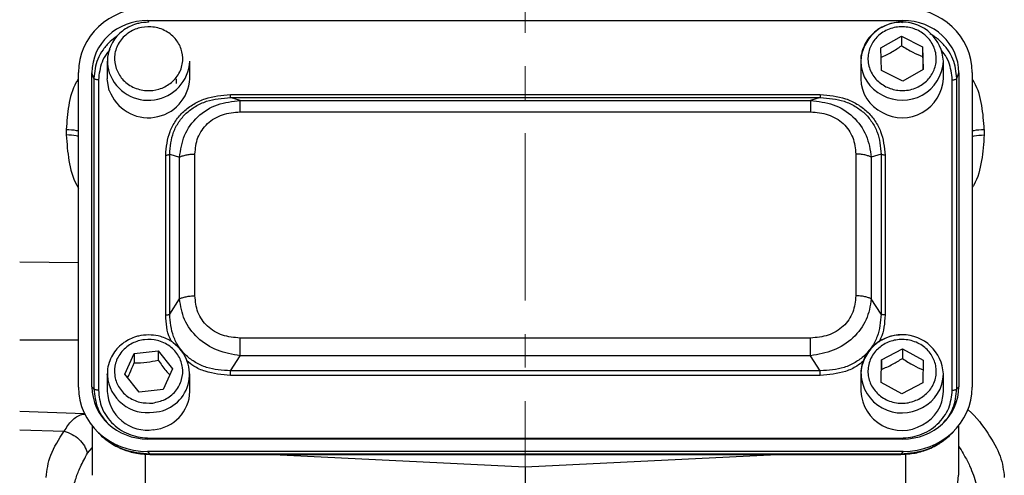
# Model space of a CAD drawing. Header units: inches. Extents: x 0.6 to 16.3, y 0.2 to 11.5.
# Tile 4 of 12: x 3.5 to 6.4, y 6 to 7.4. Entities that reach past the tile are written whole.
import ezdxf

# ---------------------------------------------------------------- set-up
doc = ezdxf.new("R2010")
doc.units = ezdxf.units.IN
doc.header["$MEASUREMENT"] = 0
doc.linetypes.add('CENTERX2', pattern=[0.8, 0.5, -0.1, 0.1, -0.1])

msp = doc.modelspace()

# ---------------------------------------------------------------- linework, layer by layer
at = {"color": 7, "linetype": 'CENTERX2', "lineweight": 18}
msp.add_line((5.0105, 4.1439), (5.0105, 10.7132), dxfattribs=at)
at = {"color": 7, "linetype": 'Continuous', "lineweight": 25}
for p, q in [((3.8838, 7.3805), (6.1378, 7.3805)), ((6.0725, 7.2984), (6.134, 7.3335)), ((6.134, 7.3335), (6.1972, 7.3014)), ((6.134, 7.3335), (6.134, 7.3048)), ((6.0744, 7.2312), (6.0725, 7.2984)), ((6.1972, 7.3014), (6.1991, 7.2342)), ((6.1972, 7.3014), (6.1972, 7.2727)), ((3.7625, 7.2587), (3.7625, 7.2066)), ((4.0091, 7.2066), (4.0091, 7.2587)), ((6.0125, 7.2587), (6.0125, 7.2066)), ((6.1991, 7.2342), (6.1376, 7.1991)), ((6.2591, 7.2066), (6.2591, 7.2587)), ((3.6765, 6.2858), (3.6765, 7.2253)), ((3.7164, 6.2869), (3.7164, 7.2242)), ((3.7221, 7.2072), (3.7164, 7.2242)), ((3.7221, 7.2072), (3.7221, 6.2806)), ((3.9691, 7.1925), (3.9691, 7.2066)), ((6.1376, 7.1991), (6.0744, 7.2312)), ((6.2995, 7.2072), (6.3052, 7.2242)), ((6.2995, 6.2806), (6.2995, 7.2072)), ((6.3052, 7.2242), (6.3052, 6.2869)), ((6.3451, 7.2253), (6.3451, 6.2858)), ((3.7359, 7.2031), (3.7359, 6.2765)), ((6.2857, 6.2765), (6.2857, 7.2031)), ((4.1301, 7.159), (5.8915, 7.159)), ((4.1592, 7.1411), (4.1301, 7.1502)), ((4.1301, 7.1502), (5.8915, 7.1502)), ((5.8915, 7.1502), (5.8624, 7.1411)), ((4.1592, 7.1411), (5.8624, 7.1411)), ((4.1592, 7.1076), (5.8624, 7.1076)), ((3.6399, 7.0549), (3.6399, 7.0386)), ((6.381, 7.0549), (6.381, 7.0386)), ((3.9367, 6.5011), (3.9367, 6.9785)), ((3.9488, 6.5036), (3.9488, 6.981)), ((3.9488, 6.981), (3.9779, 6.9719)), ((3.9779, 6.5488), (3.9779, 6.9719)), ((4.0241, 6.5583), (4.0241, 6.9814)), ((5.9975, 6.9814), (5.9975, 6.5583)), ((6.0728, 6.981), (6.0437, 6.9719)), ((6.0437, 6.9719), (6.0437, 6.5488)), ((6.0728, 6.981), (6.0728, 6.5036)), ((6.0849, 6.9785), (6.0849, 6.5011)), ((3.9488, 6.5036), (3.9779, 6.5488)), ((6.0728, 6.5036), (6.0437, 6.5488)), ((5.8624, 6.4322), (4.1592, 6.4322)), ((3.8143, 6.3247), (3.8427, 6.3865)), ((3.8427, 6.3865), (3.9141, 6.3945)), ((3.8427, 6.3865), (3.8427, 6.3579)), ((3.9141, 6.3945), (3.9573, 6.3407)), ((3.9141, 6.3945), (3.9141, 6.3658)), ((6.0738, 6.3669), (6.1365, 6.3999)), ((6.1365, 6.3999), (6.1985, 6.3658)), ((6.1365, 6.3999), (6.1365, 6.3713)), ((4.1301, 6.3344), (4.1592, 6.3795)), ((5.8624, 6.3795), (4.1592, 6.3795)), ((5.8915, 6.3344), (5.8624, 6.3795)), ((6.0731, 6.2997), (6.0738, 6.3669)), ((6.0738, 6.3669), (6.0738, 6.3382)), ((6.1985, 6.3658), (6.1978, 6.2985)), ((3.7625, 6.3251), (3.7625, 6.273)), ((3.7626, 6.3202), (3.7625, 6.3251)), ((3.8575, 6.2709), (3.8143, 6.3247)), ((3.9573, 6.3407), (3.9289, 6.2789)), ((4.0091, 6.273), (4.0091, 6.3251)), ((5.8915, 6.3344), (4.1301, 6.3344)), ((6.0125, 6.3251), (6.0125, 6.273)), ((6.2591, 6.273), (6.2591, 6.3251)), ((5.8915, 6.3205), (4.1301, 6.3205)), ((6.1351, 6.2655), (6.0731, 6.2997)), ((6.1978, 6.2985), (6.1351, 6.2655)), ((3.7221, 6.2806), (3.7164, 6.2869)), ((3.9289, 6.2789), (3.8575, 6.2709)), ((6.2995, 6.2806), (6.3052, 6.2869)), ((3.5008, 6.2137), (3.6942, 6.207)), ((3.5008, 6.1586), (3.6335, 6.1539)), ((3.7171, 6.1703), (3.7171, 6.0224)), ((3.7253, 6.1607), (3.7329, 6.1523)), ((6.2887, 6.1523), (6.2963, 6.1607)), ((6.3038, 6.1694), (6.3038, 6.0224)), ((6.1378, 6.1306), (3.8838, 6.1306)), ((3.8895, 6.1331), (6.132, 6.1331)), ((3.8826, 6.0933), (3.8895, 6.0857)), ((6.139, 6.0933), (3.8826, 6.0933)), ((6.139, 6.0933), (6.132, 6.0857)), ((6.132, 6.0857), (3.8895, 6.0857)), ((3.8895, 6.0847), (6.132, 6.0847)), ((4.2586, 6.0847), (5.0105, 6.048)), ((5.0105, 6.048), (5.7624, 6.0847)), ((5.0105, 6.048), (5.0105, 5.8815))]:
    msp.add_line(p, q, dxfattribs=at)
at = {"color": 8, "linetype": 'Continuous', "lineweight": 25}
for p, q in [((3.8838, 7.3805), (3.8856, 7.3752)), ((6.1355, 7.3738), (6.1378, 7.3805)), ((3.5008, 6.6599), (3.6765, 6.6581)), ((3.5008, 6.4264), (3.6765, 6.4264)), ((3.7033, 6.0882), (3.7171, 6.1047)), ((3.8751, 6.0863), (3.8751, 5.9959)), ((3.8895, 6.0857), (3.8895, 6.0855)), ((6.132, 6.0855), (6.132, 6.0857)), ((6.1459, 6.0862), (6.1459, 5.9959))]:
    msp.add_line(p, q, dxfattribs=at)
at = {"color": 7, "linetype": 'Continuous', "lineweight": 25, "flags": 128}
msp.add_lwpolyline([(3.7683, 7.1717), (3.7627, 7.2001), (3.7625, 7.2066)], dxfattribs=at)
at = {"color": 7, "linetype": 'Continuous', "lineweight": 25}
for centre, radius, start, end in [((6.1358, 7.2522), 0.1235, 2.976, 177.024), ((3.8705, 7.2587), 0.108, 158.5463, 198.8496), ((3.8851, 7.2663), 0.1243, 199.9957, 356.488), ((3.8851, 7.2142), 0.1243, 199.9957, 356.488), ((6.1261, 7.2079), 0.1137, 180.6471, 244.3351), ((6.1363, 7.2131), 0.123, 241.0893, 356.9767), ((6.1358, 6.3187), 0.1235, 2.9769, 177.0231), ((3.8943, 6.3243), 0.1137, 273.1145, 55.2222), ((3.8821, 6.277), 0.1197, 181.9006, 278.807), ((3.891, 6.2764), 0.1182, 274.569, 358.3246), ((6.1351, 6.279), 0.1227, 182.822, 299.9833), ((6.1452, 6.2745), 0.1139, 296.7029, 359.2461), ((6.1495, 6.0246), 0.1543, 296.448, 359.1655)]:
    msp.add_arc(centre, radius, start, end, dxfattribs=at)
at = {"color": 8, "linetype": 'Continuous', "lineweight": 25}
for centre, radius, start, end in [((6.1261, 7.2599), 0.1137, 180.6471, 244.3351), ((6.1363, 7.2651), 0.123, 241.0893, 356.9767), ((6.1351, 6.3311), 0.1227, 182.822, 299.9833), ((6.1452, 6.3266), 0.1139, 296.7029, 359.2461), ((3.8822, 6.3293), 0.12, 184.3577, 278.7344)]:
    msp.add_arc(centre, radius, start, end, dxfattribs=at)
at = {"color": 7, "linetype": 'Continuous', "lineweight": 25}
for centre, major_axis, start_param, end_param in [((3.889, 7.2193), (0.2087, -0.0437), 1.792973, 3.333612), ((6.1326, 7.2193), (0.2087, 0.0437), 6.091166, 7.631805), ((3.889, 7.2193), (0.1694, -0.0355), 1.792973, 3.333612), ((6.1326, 7.2193), (0.1694, 0.0355), 6.091166, 7.631805), ((3.889, 6.2918), (0.2087, 0.0437), 2.949574, 4.490212), ((3.889, 6.2918), (0.1694, 0.0355), 2.949574, 4.490212), ((6.1326, 6.2918), (0.1694, -0.0355), 4.934566, 6.475204), ((6.1326, 6.2918), (0.2087, -0.0437), 4.934566, 6.475204)]:
    msp.add_ellipse(centre, major_axis=major_axis, ratio=0.927683, start_param=start_param, end_param=end_param, dxfattribs=at)
for points, knots in [([(3.8858, 7.3752), (3.8756, 7.3746), (3.8613, 7.3736), (3.8412, 7.3677), (3.8248, 7.3606), (3.8069, 7.3491), (3.7906, 7.3338), (3.7778, 7.3168), (3.7728, 7.3043), (3.7706, 7.2989)], [0, 0, 0, 0, 0.204305, 0.286278, 0.422479, 0.564616, 0.718097, 0.880151, 1, 1, 1, 1]), ([(3.7886, 7.2374), (3.786, 7.2492), (3.782, 7.2674), (3.7869, 7.2921), (3.7945, 7.3104), (3.8061, 7.3268), (3.825, 7.3445), (3.8541, 7.3592), (3.8871, 7.3629), (3.9134, 7.3586), (3.933, 7.3515), (3.9506, 7.3407), (3.9695, 7.3231), (3.9853, 7.2959), (3.9893, 7.2651), (3.9847, 7.2405), (3.977, 7.2222), (3.9655, 7.2058), (3.9466, 7.1881), (3.9175, 7.1734), (3.8845, 7.1697), (3.8582, 7.174), (3.8386, 7.1811), (3.8211, 7.1919), (3.8018, 7.2094), (3.7938, 7.2264), (3.7886, 7.2374)], [0, 0, 0, 0, 0.0598642, 0.0920902, 0.125, 0.1579098, 0.1901358, 0.25, 0.3098642, 0.3420902, 0.375, 0.4079098, 0.4401358, 0.5, 0.5598642, 0.5920902, 0.625, 0.6579098, 0.6901358, 0.75, 0.8098642, 0.8420902, 0.875, 0.9079098, 0.9401358, 1, 1, 1, 1]), ([(6.1358, 7.3752), (6.1256, 7.3746), (6.1113, 7.3736), (6.0912, 7.3677), (6.0748, 7.3606), (6.0569, 7.3491), (6.0405, 7.3338), (6.0266, 7.3147), (6.0171, 7.2922), (6.0124, 7.2754), (6.0128, 7.2665), (6.0128, 7.2661)], [0, 0, 0, 0, 0.1651399, 0.2313994, 0.341491, 0.4563809, 0.5804396, 0.7114282, 0.8490711, 0.9937582, 1, 1, 1, 1]), ([(6.0871, 7.1826), (6.0765, 7.1895), (6.0601, 7.2), (6.0453, 7.221), (6.0373, 7.2391), (6.0334, 7.2584), (6.034, 7.2834), (6.044, 7.3129), (6.0651, 7.3368), (6.0872, 7.3508), (6.1067, 7.3583), (6.1273, 7.3619), (6.1541, 7.3614), (6.1857, 7.352), (6.2113, 7.3323), (6.2263, 7.3116), (6.2343, 7.2935), (6.2382, 7.2742), (6.2376, 7.2492), (6.2276, 7.2197), (6.2065, 7.1958), (6.1844, 7.1818), (6.1649, 7.1743), (6.1443, 7.1708), (6.1173, 7.171), (6.099, 7.178), (6.0871, 7.1826)], [0, 0, 0, 0, 0.059864, 0.09209, 0.125, 0.15791, 0.190136, 0.25, 0.309864, 0.34209, 0.375, 0.40791, 0.440136, 0.5, 0.559864, 0.59209, 0.625, 0.65791, 0.690136, 0.75, 0.809864, 0.84209, 0.875, 0.90791, 0.940136, 1, 1, 1, 1]), ([(6.0725, 7.2697), (6.0835, 7.275), (6.104, 7.2847), (6.1245, 7.2984), (6.134, 7.3048)], [0, 0, 0, 0, 0.534747, 1, 1, 1, 1]), ([(6.134, 7.3048), (6.1453, 7.298), (6.1664, 7.2854), (6.1874, 7.2767), (6.1972, 7.2727)], [0, 0, 0, 0, 0.534747, 1, 1, 1, 1]), ([(6.1972, 7.2727), (6.1975, 7.2594), (6.1979, 7.2456), (6.1982, 7.2341), (6.1982, 7.2337)], [0, 0, 0, 0, 0.97038, 1, 1, 1, 1]), ([(3.9367, 6.9785), (3.939, 7.0025), (3.9424, 7.0385), (3.9658, 7.0815), (3.9897, 7.1096), (4.0198, 7.1319), (4.0658, 7.1537), (4.1044, 7.1569), (4.1301, 7.159)], [0, 0, 0, 0, 0.2500721, 0.3752794, 0.5, 0.6247206, 0.7499279, 1, 1, 1, 1]), ([(3.9488, 6.981), (3.9507, 7.0035), (3.9534, 7.0374), (3.9751, 7.0779), (3.9974, 7.1042), (4.0256, 7.1251), (4.0692, 7.1455), (4.1058, 7.1483), (4.1301, 7.1502)], [0, 0, 0, 0, 0.251011, 0.37739, 0.5, 0.622613, 0.748989, 1, 1, 1, 1]), ([(5.8915, 7.159), (5.9172, 7.1569), (5.9558, 7.1537), (6.0018, 7.1319), (6.0319, 7.1096), (6.0558, 7.0815), (6.0792, 7.0385), (6.0826, 7.0025), (6.0849, 6.9785)], [0, 0, 0, 0, 0.2500721, 0.3752794, 0.5, 0.6247206, 0.7499279, 1, 1, 1, 1]), ([(5.8915, 7.1502), (5.9158, 7.1483), (5.9524, 7.1455), (5.996, 7.1251), (6.0242, 7.1042), (6.0465, 7.0779), (6.0682, 7.0374), (6.0709, 7.0035), (6.0728, 6.981)], [0, 0, 0, 0, 0.251011, 0.37739, 0.5, 0.622613, 0.748989, 1, 1, 1, 1]), ([(3.9779, 6.9719), (3.9813, 6.9942), (3.9882, 7.0391), (4.0295, 7.0957), (4.0894, 7.1336), (4.1361, 7.1386), (4.1592, 7.1411)], [0, 0, 0, 0, 0.247517, 0.5, 0.752483, 1, 1, 1, 1]), ([(5.8624, 7.1411), (5.8855, 7.1386), (5.9322, 7.1336), (5.9921, 7.0957), (6.0334, 7.0391), (6.0403, 6.9942), (6.0437, 6.9719)], [0, 0, 0, 0, 0.247517, 0.5, 0.752483, 1, 1, 1, 1]), ([(4.0241, 6.9814), (4.0257, 6.9982), (4.0281, 7.0234), (4.0444, 7.0535), (4.0611, 7.073), (4.082, 7.0886), (4.1142, 7.1038), (4.1412, 7.1061), (4.1592, 7.1076)], [0, 0, 0, 0, 0.250062, 0.37621, 0.5, 0.623853, 0.749938, 1, 1, 1, 1]), ([(5.8624, 7.1076), (5.8804, 7.1061), (5.9074, 7.1038), (5.9395, 7.0886), (5.9605, 7.073), (5.9772, 7.0535), (5.9935, 7.0234), (5.9959, 6.9982), (5.9975, 6.9814)], [0, 0, 0, 0, 0.250062, 0.37621, 0.5, 0.623853, 0.749938, 1, 1, 1, 1]), ([(4.1592, 6.4322), (4.1412, 6.4337), (4.1142, 6.436), (4.082, 6.4512), (4.0611, 6.4668), (4.0444, 6.4863), (4.0281, 6.5163), (4.0257, 6.5416), (4.0241, 6.5583)], [0, 0, 0, 0, 0.250062, 0.37621, 0.5, 0.623853, 0.749938, 1, 1, 1, 1]), ([(5.9975, 6.5583), (5.9959, 6.5416), (5.9935, 6.5163), (5.9772, 6.4863), (5.9605, 6.4668), (5.9395, 6.4512), (5.9074, 6.436), (5.8804, 6.4337), (5.8624, 6.4322)], [0, 0, 0, 0, 0.250062, 0.37621, 0.5, 0.623853, 0.749938, 1, 1, 1, 1]), ([(4.1592, 6.3795), (4.1361, 6.3834), (4.0894, 6.3912), (4.0295, 6.4304), (3.9882, 6.4857), (3.9813, 6.5279), (3.9779, 6.5488)], [0, 0, 0, 0, 0.247517, 0.5, 0.752483, 1, 1, 1, 1]), ([(6.0437, 6.5488), (6.0403, 6.5279), (6.0334, 6.4857), (5.9921, 6.4304), (5.9322, 6.3912), (5.8855, 6.3834), (5.8624, 6.3795)], [0, 0, 0, 0, 0.247517, 0.5, 0.752483, 1, 1, 1, 1]), ([(4.1301, 6.3344), (4.1058, 6.3359), (4.0692, 6.3382), (4.0256, 6.3583), (3.9974, 6.379), (3.9751, 6.4054), (3.9534, 6.4462), (3.9507, 6.4807), (3.9488, 6.5036)], [0, 0, 0, 0, 0.251011, 0.3773902, 0.5, 0.6226133, 0.748989, 1, 1, 1, 1]), ([(6.0728, 6.5036), (6.0709, 6.4807), (6.0682, 6.4462), (6.0465, 6.4054), (6.0242, 6.379), (5.996, 6.3583), (5.9524, 6.3382), (5.9158, 6.3359), (5.8915, 6.3344)], [0, 0, 0, 0, 0.251011, 0.37739, 0.5, 0.622613, 0.748989, 1, 1, 1, 1]), ([(3.8858, 6.4416), (3.8756, 6.441), (3.8613, 6.4401), (3.8412, 6.4341), (3.8248, 6.427), (3.8069, 6.4155), (3.7905, 6.4002), (3.7766, 6.3811), (3.7669, 6.3586), (3.762, 6.3376), (3.763, 6.3246), (3.7634, 6.3201)], [0, 0, 0, 0, 0.1542219, 0.2161007, 0.3189137, 0.4262078, 0.5420645, 0.6643929, 0.7929357, 0.928057, 1, 1, 1, 1]), ([(3.9582, 6.4187), (3.9549, 6.4212), (3.9464, 6.4274), (3.9314, 6.4337), (3.9107, 6.4401), (3.8954, 6.4411), (3.8858, 6.4416)], [0, 0, 0, 0, 0.164338, 0.41058, 0.630867, 1, 1, 1, 1]), ([(6.1358, 6.4416), (6.1256, 6.441), (6.1113, 6.4401), (6.0912, 6.4341), (6.0748, 6.427), (6.0569, 6.4155), (6.0405, 6.4002), (6.0266, 6.3811), (6.0169, 6.3586), (6.012, 6.3378), (6.013, 6.325), (6.0134, 6.3206)], [0, 0, 0, 0, 0.154675, 0.216736, 0.319851, 0.427461, 0.543659, 0.666347, 0.795267, 0.930786, 1, 1, 1, 1]), ([(3.8979, 6.2382), (3.885, 6.238), (3.8652, 6.2378), (3.8401, 6.2469), (3.8223, 6.2573), (3.8072, 6.271), (3.7921, 6.2916), (3.7821, 6.3211), (3.7844, 6.352), (3.7938, 6.3754), (3.805, 6.392), (3.8197, 6.4061), (3.8418, 6.4201), (3.8734, 6.4296), (3.9065, 6.4274), (3.9315, 6.4186), (3.9493, 6.4081), (3.9644, 6.3944), (3.9794, 6.3738), (3.9895, 6.3443), (3.9872, 6.3134), (3.9778, 6.29), (3.9665, 6.2734), (3.9519, 6.2594), (3.9298, 6.245), (3.9105, 6.2409), (3.8979, 6.2382)], [0, 0, 0, 0, 0.059864, 0.09209, 0.125, 0.15791, 0.190136, 0.25, 0.309864, 0.34209, 0.375, 0.40791, 0.440136, 0.5, 0.559864, 0.59209, 0.625, 0.65791, 0.690136, 0.75, 0.809864, 0.84209, 0.875, 0.90791, 0.940136, 1, 1, 1, 1]), ([(6.1859, 6.2498), (6.1741, 6.245), (6.1559, 6.2377), (6.1289, 6.2371), (6.1082, 6.2403), (6.0887, 6.2475), (6.0663, 6.2612), (6.0448, 6.2848), (6.0343, 6.3141), (6.0333, 6.3391), (6.0368, 6.3585), (6.0445, 6.3767), (6.0592, 6.3976), (6.0845, 6.4177), (6.1159, 6.4275), (6.1426, 6.4284), (6.1634, 6.4251), (6.1829, 6.4179), (6.2053, 6.4043), (6.2268, 6.3806), (6.2373, 6.3513), (6.2383, 6.3263), (6.2348, 6.307), (6.227, 6.2888), (6.2126, 6.2675), (6.1964, 6.2568), (6.1859, 6.2498)], [0, 0, 0, 0, 0.059864, 0.09209, 0.125, 0.15791, 0.190136, 0.25, 0.309864, 0.34209, 0.375, 0.40791, 0.440136, 0.5, 0.559864, 0.59209, 0.625, 0.65791, 0.690136, 0.75, 0.809864, 0.84209, 0.875, 0.90791, 0.940136, 1, 1, 1, 1]), ([(3.823, 6.3139), (3.8252, 6.3182), (3.8317, 6.3314), (3.8383, 6.3472), (3.8427, 6.3579)], [0, 0, 0, 0, 0.329254, 1, 1, 1, 1]), ([(3.8427, 6.3579), (3.8554, 6.3582), (3.8793, 6.359), (3.9031, 6.3637), (3.9141, 6.3658)], [0, 0, 0, 0, 0.534747, 1, 1, 1, 1]), ([(3.9141, 6.3658), (3.9219, 6.3551), (3.9334, 6.339), (3.9449, 6.3262), (3.9487, 6.3219)], [0, 0, 0, 0, 0.668443, 1, 1, 1, 1]), ([(6.0738, 6.3382), (6.085, 6.3431), (6.106, 6.3522), (6.1268, 6.3652), (6.1365, 6.3713)], [0, 0, 0, 0, 0.534747, 1, 1, 1, 1]), ([(6.1365, 6.3713), (6.1476, 6.3641), (6.1683, 6.3507), (6.1889, 6.3414), (6.1985, 6.3371)], [0, 0, 0, 0, 0.534747, 1, 1, 1, 1]), ([(6.0734, 6.2995), (6.0734, 6.3013), (6.0736, 6.3129), (6.0737, 6.3267), (6.0738, 6.3382)], [0, 0, 0, 0, 0.157195, 1, 1, 1, 1]), ([(3.7359, 6.2765), (3.7379, 6.2583), (3.741, 6.2304), (3.7601, 6.197), (3.7798, 6.1741), (3.8044, 6.1557), (3.8402, 6.1378), (3.8701, 6.135), (3.8895, 6.1331)], [0, 0, 0, 0, 0.2408535, 0.3692785, 0.5, 0.6307215, 0.7591465, 1, 1, 1, 1]), ([(6.132, 6.1331), (6.1515, 6.135), (6.1814, 6.1378), (6.2172, 6.1557), (6.2418, 6.1741), (6.2615, 6.197), (6.2806, 6.2304), (6.2837, 6.2583), (6.2857, 6.2765)], [0, 0, 0, 0, 0.2408535, 0.3692785, 0.5, 0.6307215, 0.7591465, 1, 1, 1, 1]), ([(3.5799, 6.0162), (3.5824, 6.0379), (3.5874, 6.0816), (3.6181, 6.1298), (3.6335, 6.1539)], [0, 0, 0, 0, 0.499248, 1, 1, 1, 1]), ([(3.6335, 6.1539), (3.6415, 6.1513), (3.6576, 6.1459), (3.6787, 6.1301), (3.6954, 6.1104), (3.7007, 6.0956), (3.7033, 6.0882)], [0, 0, 0, 0, 0.25, 0.5, 0.749999, 1, 1, 1, 1]), ([(3.7329, 6.1524), (3.7431, 6.1424), (3.7637, 6.1225), (3.8021, 6.1016), (3.8445, 6.0874), (3.8744, 6.0857), (3.8895, 6.0849)], [0, 0, 0, 0, 0.246237, 0.492955, 0.742832, 1, 1, 1, 1]), ([(3.8895, 6.0857), (3.8635, 6.088), (3.8233, 6.0916), (3.7759, 6.1158), (3.7502, 6.1334), (3.7393, 6.1463), (3.7371, 6.149)], [0, 0, 0, 0, 0.45003, 0.694785, 0.93593, 1, 1, 1, 1]), ([(6.132, 6.0849), (6.1462, 6.0856), (6.1751, 6.0872), (6.2172, 6.1004), (6.2568, 6.1215), (6.2781, 6.1421), (6.2889, 6.1525)], [0, 0, 0, 0, 0.240515, 0.489269, 0.743239, 1, 1, 1, 1]), ([(6.2846, 6.1491), (6.2823, 6.1464), (6.2714, 6.1334), (6.2457, 6.1158), (6.1983, 6.0916), (6.1581, 6.088), (6.132, 6.0857)], [0, 0, 0, 0, 0.064824, 0.305782, 0.550333, 1, 1, 1, 1]), ([(3.6571, 5.9449), (3.6577, 5.9557), (3.6588, 5.978), (3.6679, 6.0125), (3.6819, 6.0496), (3.6958, 6.0746), (3.7033, 6.0882)], [0, 0, 0, 0, 0.24009, 0.498615, 0.727226, 1, 1, 1, 1])]:
    msp.add_open_spline(points, degree=3, knots=knots, dxfattribs=at)
at = {"color": 8, "linetype": 'Continuous', "lineweight": 25}
for points, knots in [([(3.7903, 7.3322), (3.7837, 7.3275), (3.768, 7.3165), (3.7489, 7.2935), (3.7278, 7.2573), (3.7244, 7.2269), (3.7221, 7.2072)], [0, 0, 0, 0, 0.15957, 0.375807, 0.595418, 1, 1, 1, 1]), ([(6.2995, 7.2072), (6.2972, 7.2269), (6.2937, 7.2572), (6.2729, 7.2937), (6.2512, 7.3179), (6.233, 7.3334), (6.2215, 7.3388), (6.2201, 7.3395)], [0, 0, 0, 0, 0.371876, 0.57374, 0.77249, 0.971247, 1, 1, 1, 1]), ([(3.7708, 7.2934), (3.7673, 7.2897), (3.7572, 7.2786), (3.7413, 7.2489), (3.7381, 7.2212), (3.7359, 7.2031)], [0, 0, 0, 0, 0.151052, 0.446293, 1, 1, 1, 1]), ([(6.2857, 7.2031), (6.2835, 7.2211), (6.2802, 7.2489), (6.2648, 7.2781), (6.255, 7.2887), (6.252, 7.292)], [0, 0, 0, 0, 0.564142, 0.864946, 1, 1, 1, 1]), ([(3.6765, 7.2065), (3.6742, 7.203), (3.6584, 7.1786), (3.6448, 7.1262), (3.6416, 7.0786), (3.6399, 7.0549)], [0, 0, 0, 0, 0.0784815, 0.5396743, 1, 1, 1, 1]), ([(6.381, 7.0549), (6.3794, 7.0787), (6.3761, 7.1263), (6.3626, 7.1784), (6.3471, 7.2024), (6.3451, 7.2055)], [0, 0, 0, 0, 0.46484, 0.930102, 1, 1, 1, 1]), ([(3.6399, 7.0549), (3.6505, 7.0546), (3.6639, 7.0541), (3.6742, 7.0512), (3.6765, 7.0506)], [0, 0, 0, 0, 0.786207, 1, 1, 1, 1]), ([(3.6399, 7.0386), (3.6418, 7.0129), (3.6455, 6.9616), (3.6597, 6.9078), (3.6747, 6.8827), (3.6765, 6.8797)], [0, 0, 0, 0, 0.4667548, 0.9358392, 1, 1, 1, 1]), ([(3.6765, 7.0341), (3.6742, 7.0348), (3.6639, 7.0378), (3.6505, 7.0382), (3.6399, 7.0386)], [0, 0, 0, 0, 0.213793, 1, 1, 1, 1]), ([(6.3451, 7.0507), (6.3471, 7.0513), (6.3573, 7.0542), (6.3705, 7.0546), (6.381, 7.0549)], [0, 0, 0, 0, 0.196962, 1, 1, 1, 1]), ([(6.381, 7.0386), (6.3791, 7.0129), (6.3754, 6.9615), (6.3614, 6.9081), (6.3467, 6.8834), (6.3451, 6.8808)], [0, 0, 0, 0, 0.47095, 0.943631, 1, 1, 1, 1]), ([(6.3451, 7.0343), (6.3471, 7.0349), (6.3573, 7.0378), (6.3705, 7.0382), (6.381, 7.0386)], [0, 0, 0, 0, 0.196962, 1, 1, 1, 1]), ([(3.9551, 6.4208), (3.9533, 6.4241), (3.9396, 6.4486), (3.9381, 6.4767), (3.9367, 6.5011)], [0, 0, 0, 0, 0.134242, 1, 1, 1, 1]), ([(6.0849, 6.5011), (6.0835, 6.4767), (6.082, 6.4486), (6.0684, 6.4243), (6.0666, 6.421)], [0, 0, 0, 0, 0.8681155, 1, 1, 1, 1]), ([(4.1301, 6.3205), (4.1045, 6.3228), (4.0661, 6.3262), (4.0231, 6.3455), (4.0069, 6.3585), (4.0003, 6.3638)], [0, 0, 0, 0, 0.543903, 0.816227, 1, 1, 1, 1]), ([(6.0194, 6.3624), (6.0135, 6.3576), (5.9978, 6.3451), (5.9555, 6.3262), (5.9171, 6.3228), (5.8915, 6.3205)], [0, 0, 0, 0, 0.169585, 0.446643, 1, 1, 1, 1]), ([(3.7221, 6.2806), (3.7245, 6.2609), (3.7281, 6.2303), (3.7462, 6.197), (3.7581, 6.1841), (3.7626, 6.1793)], [0, 0, 0, 0, 0.536037, 0.827011, 1, 1, 1, 1]), ([(6.259, 6.1793), (6.2635, 6.1841), (6.2754, 6.197), (6.2935, 6.2303), (6.2971, 6.2609), (6.2995, 6.2806)], [0, 0, 0, 0, 0.172998, 0.463963, 1, 1, 1, 1]), ([(3.6335, 6.1539), (3.641, 6.1654), (3.6558, 6.188), (3.6779, 6.2031), (3.6933, 6.2052), (3.6966, 6.2057)], [0, 0, 0, 0, 0.445478, 0.879482, 1, 1, 1, 1]), ([(6.3305, 6.2199), (6.3314, 6.2191), (6.3586, 6.196), (6.3934, 6.1476), (6.4337, 6.0789), (6.4386, 6.037), (6.441, 6.0162)], [0, 0, 0, 0, 0.011434, 0.342416, 0.671603, 1, 1, 1, 1]), ([(6.3038, 6.1098), (6.3053, 6.1077), (6.3118, 6.0984), (6.3234, 6.0785), (6.3375, 6.0517), (6.3492, 6.0232), (6.3575, 5.9961), (6.3628, 5.9699), (6.3635, 5.9531), (6.3638, 5.9449)], [0, 0, 0, 0, 0.037509, 0.161912, 0.345704, 0.508489, 0.670338, 0.839879, 1, 1, 1, 1])]:
    msp.add_open_spline(points, degree=3, knots=knots, dxfattribs=at)
at = {"color": 7, "linetype": 'Continuous', "lineweight": 25}
for points in [[(3.7359, 7.2031), (3.7343, 7.2031), (3.731, 7.2033), (3.7268, 7.2042), (3.7235, 7.2055), (3.7226, 7.2067), (3.7221, 7.2072)], [(6.2857, 7.2031), (6.2873, 7.2031), (6.2906, 7.2033), (6.2948, 7.2042), (6.2981, 7.2055), (6.299, 7.2067), (6.2995, 7.2072)], [(4.1301, 7.1502), (4.1301, 7.1505), (4.1301, 7.1511), (4.1301, 7.1531), (4.1301, 7.1557), (4.1301, 7.1579), (4.1301, 7.159)], [(5.8915, 7.159), (5.8915, 7.1579), (5.8915, 7.1557), (5.8915, 7.1531), (5.8915, 7.1511), (5.8915, 7.1505), (5.8915, 7.1502)], [(4.1592, 7.1076), (4.1592, 7.1118), (4.1592, 7.1202), (4.1592, 7.1303), (4.1592, 7.1379), (4.1592, 7.1401), (4.1592, 7.1411)], [(5.8624, 7.1411), (5.8624, 7.1401), (5.8624, 7.1379), (5.8624, 7.1303), (5.8624, 7.1202), (5.8624, 7.1118), (5.8624, 7.1076)], [(3.9367, 6.9785), (3.9379, 6.9785), (3.9404, 6.9786), (3.9438, 6.9791), (3.9468, 6.9799), (3.9481, 6.9806), (3.9488, 6.981)], [(3.9779, 6.9719), (3.9805, 6.9733), (3.9858, 6.976), (3.9972, 6.979), (4.0101, 6.9811), (4.0194, 6.9813), (4.0241, 6.9814)], [(6.0437, 6.9719), (6.0411, 6.9733), (6.0358, 6.976), (6.0244, 6.979), (6.0115, 6.9811), (6.0022, 6.9813), (5.9975, 6.9814)], [(6.0849, 6.9785), (6.0837, 6.9785), (6.0812, 6.9786), (6.0778, 6.9791), (6.0748, 6.9799), (6.0734, 6.9806), (6.0728, 6.981)], [(3.9779, 6.5488), (3.9805, 6.5502), (3.9858, 6.5529), (3.9972, 6.5559), (4.0101, 6.5579), (4.0194, 6.5582), (4.0241, 6.5583)], [(6.0437, 6.5488), (6.0411, 6.5502), (6.0358, 6.5529), (6.0244, 6.5559), (6.0115, 6.5579), (6.0022, 6.5582), (5.9975, 6.5583)], [(3.9367, 6.5011), (3.9379, 6.5011), (3.9404, 6.5012), (3.9438, 6.5017), (3.9468, 6.5025), (3.9481, 6.5032), (3.9488, 6.5036)], [(6.0849, 6.5011), (6.0837, 6.5011), (6.0812, 6.5012), (6.0778, 6.5017), (6.0748, 6.5025), (6.0734, 6.5032), (6.0728, 6.5036)], [(4.1592, 6.3795), (4.1592, 6.3834), (4.1592, 6.391), (4.1592, 6.4047), (4.1592, 6.4188), (4.1592, 6.4277), (4.1592, 6.4322)], [(5.8624, 6.3795), (5.8624, 6.3834), (5.8624, 6.391), (5.8624, 6.4047), (5.8624, 6.4188), (5.8624, 6.4277), (5.8624, 6.4322)], [(4.1301, 6.3205), (4.1301, 6.3217), (4.1301, 6.324), (4.1301, 6.3278), (4.1301, 6.3313), (4.1301, 6.3333), (4.1301, 6.3344)], [(5.8915, 6.3205), (5.8915, 6.3217), (5.8915, 6.324), (5.8915, 6.3278), (5.8915, 6.3313), (5.8915, 6.3333), (5.8915, 6.3344)], [(3.7359, 6.2765), (3.7343, 6.2766), (3.731, 6.2767), (3.7268, 6.2776), (3.7235, 6.2789), (3.7226, 6.2801), (3.7221, 6.2806)], [(6.2857, 6.2765), (6.2873, 6.2766), (6.2906, 6.2767), (6.2948, 6.2776), (6.2981, 6.2789), (6.299, 6.2801), (6.2995, 6.2806)]]:
    msp.add_open_spline(points, degree=3, dxfattribs=at)

doc.saveas('drawing.dxf')
